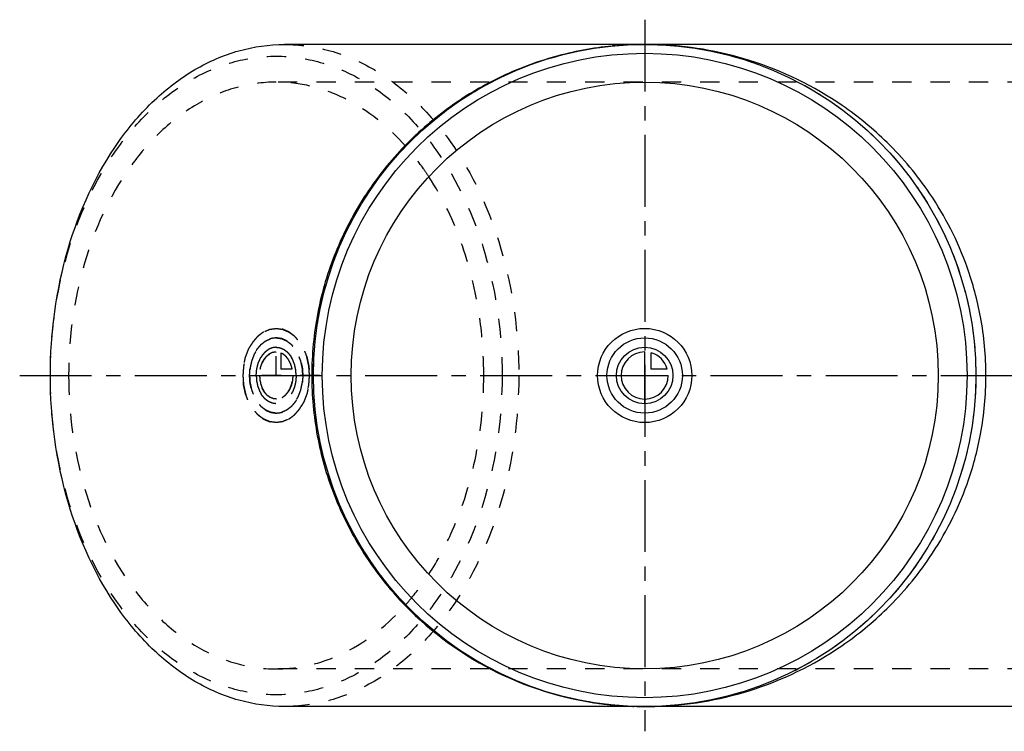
# Model space of a CAD drawing. Header units: millimetres. Extents: x 189 to 813, y 379 to 621.
# Tile 1 of 2: x 189 to 523, y 379 to 621. Entities that reach past the tile are written whole.
import ezdxf

# ---------------------------------------------------------------- set-up
doc = ezdxf.new("R2010")
doc.units = ezdxf.units.MM
doc.header["$LTSCALE"] = 65.185185
doc.linetypes.add('CENTER', pattern=[0.6, 0.375, -0.075, 0.075, -0.075])
doc.linetypes.add('HIDDEN', pattern=[0.2, 0.1, -0.1])
for name, color, linetype in [('ACHSEN_S', 7, 'CONTINUOUS'), ('FASEN', 7, 'CONTINUOUS'), ('KOERPER', 7, 'CONTINUOUS'), ('KONST.EL_MIT_GEO', 7, 'CONTINUOUS'), ('KURVEN', 7, 'CONTINUOUS')]:
    doc.layers.add(name, color=color, linetype=linetype)

msp = doc.modelspace()

# ---------------------------------------------------------------- linework, layer by layer
at = {"layer": 'ACHSEN_S', "color": 2, "linetype": 'CENTER'}
for p, q in [((401.01, 620.91), (401.01, 379.09)), ((188.72, 500), (813.33, 500))]:
    msp.add_line(p, q, dxfattribs=at)
at = {"layer": 'FASEN', "color": 7, "linetype": 'Continuous'}
for radius in [112.5, 109.5]:
    msp.add_circle((401.01, 500), radius, dxfattribs=at)
for points, knots in [([(199.13, 500), (199.13, 514.49), (202.9, 542.58), (217.22, 574.26), (233.74, 593.71), (247.59, 604.35), (262.76, 610.98), (273.45, 612.5), (278.68, 612.5)], [0, 0, 0, 0, 0.287048, 0.553568, 0.675502, 0.789331, 0.896544, 1, 1, 1, 1]), ([(278.68, 387.5), (273.45, 387.5), (262.76, 389.02), (247.59, 395.65), (233.74, 406.29), (217.22, 425.74), (202.9, 457.42), (199.13, 485.51), (199.13, 500)], [0, 0, 0, 0, 0.103456, 0.210669, 0.324498, 0.446432, 0.712952, 1, 1, 1, 1])]:
    msp.add_open_spline(points, degree=3, knots=knots, dxfattribs=at)
at = {"layer": 'FASEN', "color": 8, "linetype": 'HIDDEN'}
for points, knots in [([(278.68, 612.5), (283.9, 612.5), (294.59, 610.98), (309.76, 604.35), (323.61, 593.71), (340.13, 574.26), (354.45, 542.58), (358.23, 514.49), (358.23, 500)], [0, 0, 0, 0, 0.103456, 0.210669, 0.324498, 0.446432, 0.712952, 1, 1, 1, 1]), ([(199.13, 500), (199.13, 513.98), (202.77, 541.07), (216.58, 571.62), (232.51, 590.38), (245.87, 600.64), (260.51, 607.04), (275.85, 609.22), (291.19, 607.04), (305.83, 600.64), (319.18, 590.38), (335.11, 571.62), (348.93, 541.07), (352.57, 513.98), (352.57, 500)], [0, 0, 0, 0, 0.143524, 0.276784, 0.337751, 0.394666, 0.448272, 0.5, 0.551728, 0.605334, 0.662249, 0.723216, 0.856476, 1, 1, 1, 1]), ([(352.57, 500), (352.57, 486.02), (348.93, 458.93), (335.11, 428.38), (319.18, 409.62), (305.83, 399.36), (291.19, 392.96), (275.85, 390.78), (260.51, 392.96), (245.87, 399.36), (232.51, 409.62), (216.58, 428.38), (202.77, 458.93), (199.13, 486.02), (199.13, 500)], [0, 0, 0, 0, 0.143524, 0.276784, 0.337751, 0.394666, 0.448272, 0.5, 0.551728, 0.605334, 0.662249, 0.723216, 0.856476, 1, 1, 1, 1]), ([(358.23, 500), (358.23, 485.51), (354.45, 457.42), (340.13, 425.74), (323.61, 406.29), (309.76, 395.65), (294.59, 389.02), (283.9, 387.5), (278.68, 387.5)], [0, 0, 0, 0, 0.287048, 0.553568, 0.675502, 0.789331, 0.896544, 1, 1, 1, 1])]:
    msp.add_open_spline(points, degree=3, knots=knots, dxfattribs=at)
at = {"layer": 'KOERPER', "color": 7, "linetype": 'Continuous'}
for p, q in [((724.15, 612.5), (278.68, 612.5)), ((724.15, 387.5), (278.68, 387.5))]:
    msp.add_line(p, q, dxfattribs=at)
at = {"layer": 'KOERPER', "color": 8, "linetype": 'HIDDEN'}
for p, q in [((726.27, 599.7), (275.85, 599.7)), ((726.27, 400.3), (275.85, 400.3))]:
    msp.add_line(p, q, dxfattribs=at)
at = {"layer": 'KOERPER', "color": 7, "linetype": 'Continuous'}
msp.add_circle((401.01, 500), 99.7, dxfattribs=at)
at = {"layer": 'KOERPER', "color": 8, "linetype": 'HIDDEN'}
for points, knots in [([(275.85, 599.7), (271.22, 599.7), (261.74, 598.36), (248.3, 592.48), (236.02, 583.05), (221.39, 565.82), (208.69, 537.74), (205.35, 512.84), (205.35, 500)], [0, 0, 0, 0, 0.103456, 0.210669, 0.324498, 0.446432, 0.712951, 1, 1, 1, 1]), ([(319.87, 577.87), (314.06, 584.44), (303.78, 592.84), (287.9, 598.72), (279.82, 599.7), (275.85, 599.7)], [0, 0, 0, 0, 0.521197, 0.76381, 1, 1, 1, 1]), ([(327.7, 567.54), (327.1, 568.47), (324.68, 572.05), (322, 575.46), (319.87, 577.87)], [0, 0, 0, 0, 0.254922, 1, 1, 1, 1]), ([(346.35, 500), (346.35, 506.16), (344.82, 529.63), (337.18, 552.99), (327.7, 567.54)], [0, 0, 0, 0, 0.261882, 1, 1, 1, 1]), ([(205.35, 500), (205.35, 487.16), (208.69, 462.26), (221.39, 434.18), (236.02, 416.95), (248.3, 407.52), (261.74, 401.64), (271.22, 400.3), (275.85, 400.3)], [0, 0, 0, 0, 0.287049, 0.553568, 0.675502, 0.789331, 0.896544, 1, 1, 1, 1]), ([(327.7, 432.46), (330.75, 437.13), (341.86, 457.97), (346.35, 482.04), (346.35, 500)], [0, 0, 0, 0, 0.237001, 1, 1, 1, 1]), ([(319.87, 422.13), (320.57, 422.92), (323.37, 426.22), (325.92, 429.72), (327.7, 432.46)], [0, 0, 0, 0, 0.245228, 1, 1, 1, 1]), ([(275.85, 400.3), (279.82, 400.3), (287.9, 401.28), (303.78, 407.16), (314.06, 415.56), (319.87, 422.13)], [0, 0, 0, 0, 0.23619, 0.478803, 1, 1, 1, 1])]:
    msp.add_open_spline(points, degree=3, knots=knots, dxfattribs=at)
at = {"layer": 'KONST.EL_MIT_GEO', "color": 8, "linetype": 'HIDDEN'}
for p, q in [((404.71, 612.44), (403.9, 612.47)), ((404.41, 387.55), (404.48, 387.55))]:
    msp.add_line(p, q, dxfattribs=at)
msp.add_circle((401.01, 500), 112.5, dxfattribs=at)
for centre, radius, start, end in [((401, 498.81), 113.69, 94.9872, 95.5487), ((401.01, 498.68), 113.82, 91.461, 94.9866), ((401.01, 498.71), 113.79, 90.0035, 91.4611), ((401, 492.89), 119.61, 88.6139, 89.9994), ((400.99, 501.05), 113.55, 260.9838, 261.5818), ((400.99, 501.1), 113.59, 261.5825, 264.4387), ((401.01, 501.24), 113.74, 264.4385, 264.8869), ((401.02, 501.35), 113.85, 264.8874, 268.6779), ((401.01, 501.31), 113.81, 268.6779, 269.9951), ((401.01, 506.96), 119.46, 269.9993, 271.6349)]:
    msp.add_arc(centre, radius, start, end, dxfattribs=at)
at = {"layer": 'KONST.EL_MIT_GEO', "color": 7, "linetype": 'Continuous'}
for points, knots in [([(516.92, 500), (516.92, 506.66), (515.77, 519.19), (510.07, 540.35), (499.66, 560.84), (484.51, 578.96), (464.51, 595.43), (437.97, 608.34), (415.5, 612.11), (404.71, 612.44)], [0, 0, 0, 0, 0.11404, 0.213833, 0.373656, 0.502816, 0.615541, 0.815128, 1, 1, 1, 1]), ([(390.01, 611.97), (383.38, 611.32), (370.16, 608.85), (351.22, 601.68), (333.68, 591.16), (318.13, 577.47), (305.17, 560.95), (295.4, 542.07), (289.3, 521.49), (287.92, 507.16), (287.92, 500)], [0, 0, 0, 0, 0.120443, 0.241704, 0.36423, 0.488335, 0.614174, 0.741667, 0.870474, 1, 1, 1, 1]), ([(287.92, 500), (287.92, 493.14), (289.18, 479.42), (294.78, 459.65), (303.78, 441.37), (319.59, 419.99), (345.57, 399.35), (370.57, 390.91), (383.19, 388.9)], [0, 0, 0, 0, 0.129618, 0.258534, 0.386211, 0.512301, 0.758641, 1, 1, 1, 1]), ([(404.48, 387.55), (415.29, 387.86), (437.79, 391.6), (464.38, 404.48), (484.41, 420.94), (499.6, 439.06), (510.04, 459.57), (515.76, 480.76), (516.92, 493.32), (516.92, 500)], [0, 0, 0, 0, 0.184876, 0.38441, 0.497085, 0.626179, 0.78595, 0.885793, 1, 1, 1, 1])]:
    msp.add_open_spline(points, degree=3, knots=knots, dxfattribs=at)
at = {"layer": 'KURVEN', "color": 8, "linetype": 'HIDDEN'}
for p, q in [((275.85, 500), (275.85, 508)), ((277.4, 507.69), (277.4, 502.2)), ((281.29, 502.2), (277.4, 502.2)), ((290.53, 500), (264.53, 500))]:
    msp.add_line(p, q, dxfattribs=at)
at = {"layer": 'KURVEN', "color": 40, "linetype": 'Continuous'}
for p, q in [((401.01, 490.4), (401.01, 508)), ((403.21, 502.2), (403.21, 507.69)), ((408.7, 502.2), (403.21, 502.2)), ((391.41, 500), (409.01, 500))]:
    msp.add_line(p, q, dxfattribs=at)
for radius in [16, 12.8, 9.6]:
    msp.add_circle((401.01, 500), radius, dxfattribs=at)
for start, end in [(90, 360), (15.962, 74.038)]:
    msp.add_arc((401.01, 500), 8, start, end, dxfattribs=at)
at = {"layer": 'KURVEN', "color": 8, "linetype": 'HIDDEN'}
for points, knots in [([(287.16, 500), (287.12, 500.52), (287.07, 501.29), (287.01, 502.2), (286.97, 502.72), (286.96, 503.11), (286.86, 503.48), (286.76, 503.98), (286.62, 504.6), (286.5, 505.23), (286.38, 505.72), (286.32, 506.11), (286.17, 506.44), (286.01, 506.9), (285.79, 507.47), (285.58, 508.05), (285.4, 508.51), (285.28, 508.86), (285.09, 509.16), (284.86, 509.57), (284.56, 510.08), (284.26, 510.6), (284.02, 511), (283.86, 511.33), (283.63, 511.56), (283.35, 511.89), (282.99, 512.3), (282.64, 512.72), (282.35, 513.04), (282.15, 513.31), (281.9, 513.48), (281.57, 513.73), (281.17, 514.03), (280.76, 514.34), (280.44, 514.58), (280.2, 514.79), (279.93, 514.88), (279.58, 515.04), (279.14, 515.23), (278.7, 515.42), (278.35, 515.56), (278.09, 515.71), (277.8, 515.72), (277.43, 515.78), (276.97, 515.84), (276.5, 515.91), (276.13, 515.95), (275.85, 516.02), (275.57, 515.96), (275.21, 515.91), (274.75, 515.85), (274.29, 515.79), (273.93, 515.73), (273.65, 515.72), (273.39, 515.58), (273.03, 515.44), (272.59, 515.24), (272.15, 515.06), (271.8, 514.9), (271.53, 514.81), (271.29, 514.6), (270.97, 514.37), (270.56, 514.06), (270.15, 513.76), (269.83, 513.5), (269.58, 513.35), (269.37, 513.07), (269.08, 512.74), (268.72, 512.32), (268.35, 511.9), (268.07, 511.56), (267.84, 511.33), (267.68, 511.01), (267.44, 510.61), (267.15, 510.11), (266.85, 509.61), (266.62, 509.2), (266.43, 508.91), (266.32, 508.55), (266.14, 508.1), (265.93, 507.52), (265.7, 506.95), (265.54, 506.49), (265.39, 506.16), (265.33, 505.77), (265.21, 505.28), (265.08, 504.65), (264.94, 504.03), (264.84, 503.53), (264.74, 503.17), (264.73, 502.77), (264.69, 502.24), (264.63, 501.32), (264.57, 500.53), (264.53, 500)], [0, 0, 0, 0, 0.03125, 0.046875, 0.054688, 0.0625, 0.070312, 0.078125, 0.09375, 0.109375, 0.117188, 0.125, 0.132812, 0.140625, 0.15625, 0.171875, 0.179688, 0.1875, 0.195312, 0.203125, 0.21875, 0.234375, 0.242188, 0.25, 0.257812, 0.265625, 0.28125, 0.296875, 0.304688, 0.3125, 0.320312, 0.328125, 0.34375, 0.359375, 0.367188, 0.375, 0.382812, 0.390625, 0.40625, 0.421875, 0.429688, 0.4375, 0.445312, 0.453125, 0.46875, 0.484375, 0.492188, 0.5, 0.507812, 0.515625, 0.53125, 0.546875, 0.554688, 0.5625, 0.570312, 0.578125, 0.59375, 0.609375, 0.617188, 0.625, 0.632812, 0.640625, 0.65625, 0.671875, 0.679688, 0.6875, 0.695312, 0.703125, 0.71875, 0.734375, 0.742188, 0.75, 0.757812, 0.765625, 0.78125, 0.796875, 0.804688, 0.8125, 0.820312, 0.828125, 0.84375, 0.859375, 0.867188, 0.875, 0.882812, 0.890625, 0.90625, 0.921875, 0.929688, 0.9375, 0.945312, 0.953125, 0.96875, 1, 1, 1, 1]), ([(275.85, 484), (275.48, 484.05), (274.93, 484.13), (274.29, 484.21), (273.93, 484.27), (273.65, 484.28), (273.39, 484.42), (273.03, 484.56), (272.59, 484.76), (272.15, 484.94), (271.8, 485.1), (271.53, 485.19), (271.29, 485.4), (270.97, 485.63), (270.56, 485.94), (270.15, 486.24), (269.83, 486.5), (269.58, 486.65), (269.37, 486.93), (269.08, 487.26), (268.72, 487.68), (268.35, 488.1), (268.07, 488.44), (267.84, 488.67), (267.68, 488.99), (267.44, 489.39), (267.15, 489.89), (266.85, 490.39), (266.62, 490.8), (266.43, 491.09), (266.32, 491.45), (266.14, 491.9), (265.93, 492.48), (265.7, 493.05), (265.54, 493.51), (265.39, 493.84), (265.33, 494.23), (265.21, 494.72), (265.08, 495.35), (264.94, 495.97), (264.84, 496.47), (264.74, 496.83), (264.73, 497.23), (264.69, 497.76), (264.65, 498.42), (264.6, 499.08), (264.57, 499.6), (264.52, 500), (264.56, 500.39), (264.59, 500.91), (264.64, 501.55), (264.68, 502.2), (264.73, 502.72), (264.73, 503.11), (264.83, 503.48), (264.93, 503.98), (265.07, 504.6), (265.2, 505.23), (265.31, 505.72), (265.37, 506.11), (265.52, 506.44), (265.69, 506.9), (265.91, 507.47), (266.12, 508.05), (266.3, 508.51), (266.41, 508.86), (266.61, 509.16), (266.84, 509.57), (267.14, 510.08), (267.43, 510.6), (267.67, 511), (267.84, 511.33), (268.06, 511.56), (268.34, 511.89), (268.7, 512.3), (269.05, 512.72), (269.34, 513.04), (269.54, 513.31), (269.8, 513.48), (270.12, 513.73), (270.53, 514.03), (270.93, 514.34), (271.26, 514.58), (271.49, 514.79), (271.76, 514.88), (272.11, 515.04), (272.56, 515.23), (272.99, 515.42), (273.35, 515.56), (273.61, 515.71), (273.89, 515.72), (274.26, 515.78), (274.92, 515.87), (275.47, 515.95), (275.85, 516)], [0, 0, 0, 0, 0.03125, 0.046875, 0.054688, 0.0625, 0.070312, 0.078125, 0.09375, 0.109375, 0.117188, 0.125, 0.132812, 0.140625, 0.15625, 0.171875, 0.179688, 0.1875, 0.195312, 0.203125, 0.21875, 0.234375, 0.242188, 0.25, 0.257812, 0.265625, 0.28125, 0.296875, 0.304688, 0.3125, 0.320312, 0.328125, 0.34375, 0.359375, 0.367188, 0.375, 0.382812, 0.390625, 0.40625, 0.421875, 0.429688, 0.4375, 0.445312, 0.453125, 0.46875, 0.484375, 0.492188, 0.5, 0.507812, 0.515625, 0.53125, 0.546875, 0.554688, 0.5625, 0.570312, 0.578125, 0.59375, 0.609375, 0.617188, 0.625, 0.632812, 0.640625, 0.65625, 0.671875, 0.679688, 0.6875, 0.695312, 0.703125, 0.71875, 0.734375, 0.742188, 0.75, 0.757812, 0.765625, 0.78125, 0.796875, 0.804688, 0.8125, 0.820312, 0.828125, 0.84375, 0.859375, 0.867188, 0.875, 0.882812, 0.890625, 0.90625, 0.921875, 0.929688, 0.9375, 0.945312, 0.953125, 0.96875, 1, 1, 1, 1]), ([(275.85, 516), (276.21, 515.95), (276.76, 515.87), (277.4, 515.79), (277.77, 515.73), (278.05, 515.72), (278.31, 515.58), (278.66, 515.44), (279.1, 515.24), (279.54, 515.06), (279.89, 514.9), (280.16, 514.81), (280.4, 514.6), (280.73, 514.37), (281.13, 514.06), (281.54, 513.76), (281.86, 513.5), (282.12, 513.35), (282.32, 513.07), (282.62, 512.74), (282.98, 512.32), (283.34, 511.9), (283.63, 511.56), (283.86, 511.33), (284.02, 511.01), (284.26, 510.61), (284.55, 510.11), (284.84, 509.61), (285.07, 509.2), (285.26, 508.91), (285.38, 508.55), (285.56, 508.1), (285.77, 507.52), (285.99, 506.95), (286.16, 506.49), (286.31, 506.16), (286.37, 505.77), (286.48, 505.28), (286.61, 504.65), (286.75, 504.03), (286.85, 503.53), (286.95, 503.17), (286.96, 502.77), (287.01, 502.24), (287.05, 501.58), (287.1, 500.92), (287.13, 500.4), (287.18, 500), (287.13, 499.61), (287.1, 499.09), (287.05, 498.45), (287.01, 497.8), (286.97, 497.28), (286.96, 496.89), (286.86, 496.52), (286.76, 496.02), (286.62, 495.4), (286.5, 494.77), (286.38, 494.28), (286.32, 493.89), (286.17, 493.56), (286.01, 493.1), (285.79, 492.53), (285.58, 491.95), (285.4, 491.49), (285.28, 491.14), (285.09, 490.84), (284.86, 490.43), (284.56, 489.92), (284.26, 489.4), (284.02, 489), (283.86, 488.67), (283.63, 488.44), (283.35, 488.11), (282.99, 487.7), (282.64, 487.28), (282.35, 486.96), (282.15, 486.69), (281.9, 486.52), (281.57, 486.27), (281.17, 485.97), (280.76, 485.66), (280.44, 485.42), (280.2, 485.21), (279.93, 485.12), (279.58, 484.96), (279.14, 484.77), (278.7, 484.58), (278.35, 484.44), (278.09, 484.29), (277.8, 484.28), (277.43, 484.22), (276.78, 484.13), (276.22, 484.05), (275.85, 484)], [0, 0, 0, 0, 0.03125, 0.046875, 0.054688, 0.0625, 0.070312, 0.078125, 0.09375, 0.109375, 0.117188, 0.125, 0.132812, 0.140625, 0.15625, 0.171875, 0.179688, 0.1875, 0.195312, 0.203125, 0.21875, 0.234375, 0.242188, 0.25, 0.257812, 0.265625, 0.28125, 0.296875, 0.304688, 0.3125, 0.320312, 0.328125, 0.34375, 0.359375, 0.367188, 0.375, 0.382812, 0.390625, 0.40625, 0.421875, 0.429688, 0.4375, 0.445312, 0.453125, 0.46875, 0.484375, 0.492188, 0.5, 0.507812, 0.515625, 0.53125, 0.546875, 0.554688, 0.5625, 0.570312, 0.578125, 0.59375, 0.609375, 0.617188, 0.625, 0.632812, 0.640625, 0.65625, 0.671875, 0.679688, 0.6875, 0.695312, 0.703125, 0.71875, 0.734375, 0.742188, 0.75, 0.757812, 0.765625, 0.78125, 0.796875, 0.804688, 0.8125, 0.820312, 0.828125, 0.84375, 0.859375, 0.867188, 0.875, 0.882812, 0.890625, 0.90625, 0.921875, 0.929688, 0.9375, 0.945312, 0.953125, 0.96875, 1, 1, 1, 1]), ([(284.9, 500), (284.87, 500.41), (284.83, 501.04), (284.76, 501.86), (284.75, 502.49), (284.59, 503.08), (284.47, 503.68), (284.34, 504.28), (284.24, 504.89), (284, 505.43), (283.8, 505.98), (283.59, 506.53), (283.41, 507.1), (283.1, 507.57), (282.82, 508.07), (282.58, 508.48), (282.39, 508.8), (282.26, 509.06), (282.07, 509.25), (281.85, 509.52), (281.56, 509.84), (281.28, 510.18), (281.05, 510.43), (280.89, 510.65), (280.69, 510.78), (280.43, 510.98), (280.1, 511.23), (279.78, 511.48), (279.52, 511.67), (279.33, 511.83), (279.11, 511.9), (278.83, 512.03), (278.48, 512.18), (278.13, 512.34), (277.85, 512.45), (277.64, 512.56), (277.41, 512.57), (277.11, 512.62), (276.74, 512.67), (276.37, 512.73), (276.07, 512.76), (275.85, 512.82), (275.63, 512.76), (275.33, 512.73), (274.97, 512.68), (274.6, 512.63), (274.31, 512.58), (274.09, 512.57), (273.88, 512.46), (273.6, 512.35), (273.24, 512.19), (272.89, 512.05), (272.61, 511.92), (272.39, 511.85), (272.2, 511.68), (271.94, 511.49), (271.62, 511.25), (271.29, 511.01), (271.03, 510.8), (270.83, 510.68), (270.67, 510.46), (270.43, 510.19), (270.14, 509.86), (269.8, 509.45), (269.43, 509.07), (269.17, 508.56), (268.88, 508.09), (268.61, 507.6), (268.31, 507.14), (268.12, 506.56), (267.91, 506.02), (267.71, 505.47), (267.47, 504.93), (267.37, 504.32), (267.23, 503.73), (267.11, 503.12), (266.95, 502.54), (266.94, 501.89), (266.87, 501.06), (266.83, 500.42), (266.8, 500)], [0, 0, 0, 0, 0.03125, 0.046875, 0.0625, 0.078125, 0.09375, 0.109375, 0.125, 0.140625, 0.15625, 0.171875, 0.1875, 0.203125, 0.21875, 0.234375, 0.242188, 0.25, 0.257812, 0.265625, 0.28125, 0.296875, 0.304688, 0.3125, 0.320312, 0.328125, 0.34375, 0.359375, 0.367188, 0.375, 0.382812, 0.390625, 0.40625, 0.421875, 0.429688, 0.4375, 0.445312, 0.453125, 0.46875, 0.484375, 0.492188, 0.5, 0.507812, 0.515625, 0.53125, 0.546875, 0.554688, 0.5625, 0.570312, 0.578125, 0.59375, 0.609375, 0.617188, 0.625, 0.632812, 0.640625, 0.65625, 0.671875, 0.679688, 0.6875, 0.695312, 0.703125, 0.71875, 0.734375, 0.75, 0.765625, 0.78125, 0.796875, 0.8125, 0.828125, 0.84375, 0.859375, 0.875, 0.890625, 0.90625, 0.921875, 0.9375, 0.953125, 0.96875, 1, 1, 1, 1]), ([(275.85, 487.2), (275.55, 487.24), (275.11, 487.3), (274.6, 487.37), (274.31, 487.42), (274.09, 487.43), (273.88, 487.54), (273.6, 487.65), (273.24, 487.81), (272.89, 487.95), (272.61, 488.08), (272.39, 488.15), (272.2, 488.32), (271.94, 488.51), (271.62, 488.75), (271.29, 488.99), (271.03, 489.2), (270.83, 489.32), (270.67, 489.54), (270.43, 489.81), (270.14, 490.14), (269.8, 490.55), (269.43, 490.93), (269.17, 491.44), (268.88, 491.91), (268.61, 492.4), (268.31, 492.86), (268.12, 493.44), (267.91, 493.98), (267.71, 494.53), (267.47, 495.07), (267.37, 495.68), (267.23, 496.27), (267.11, 496.88), (266.95, 497.46), (266.94, 498.11), (266.88, 498.73), (266.85, 499.37), (266.77, 500), (266.85, 500.62), (266.88, 501.24), (266.93, 501.86), (266.94, 502.49), (267.1, 503.08), (267.22, 503.68), (267.36, 504.28), (267.46, 504.89), (267.69, 505.43), (267.89, 505.98), (268.11, 506.53), (268.29, 507.1), (268.6, 507.57), (268.88, 508.07), (269.11, 508.48), (269.31, 508.8), (269.44, 509.06), (269.62, 509.25), (269.84, 509.52), (270.13, 509.84), (270.41, 510.18), (270.64, 510.43), (270.81, 510.65), (271.01, 510.78), (271.27, 510.98), (271.59, 511.23), (271.91, 511.48), (272.18, 511.67), (272.36, 511.83), (272.58, 511.9), (272.86, 512.03), (273.21, 512.18), (273.56, 512.34), (273.85, 512.45), (274.05, 512.56), (274.28, 512.57), (274.58, 512.62), (275.1, 512.69), (275.55, 512.76), (275.85, 512.8)], [0, 0, 0, 0, 0.03125, 0.046875, 0.054688, 0.0625, 0.070312, 0.078125, 0.09375, 0.109375, 0.117188, 0.125, 0.132812, 0.140625, 0.15625, 0.171875, 0.179688, 0.1875, 0.195312, 0.203125, 0.21875, 0.234375, 0.25, 0.265625, 0.28125, 0.296875, 0.3125, 0.328125, 0.34375, 0.359375, 0.375, 0.390625, 0.40625, 0.421875, 0.4375, 0.453125, 0.46875, 0.484375, 0.5, 0.515625, 0.53125, 0.546875, 0.5625, 0.578125, 0.59375, 0.609375, 0.625, 0.640625, 0.65625, 0.671875, 0.6875, 0.703125, 0.71875, 0.734375, 0.742188, 0.75, 0.757812, 0.765625, 0.78125, 0.796875, 0.804688, 0.8125, 0.820312, 0.828125, 0.84375, 0.859375, 0.867188, 0.875, 0.882812, 0.890625, 0.90625, 0.921875, 0.929688, 0.9375, 0.945312, 0.953125, 0.96875, 1, 1, 1, 1]), ([(275.85, 512.8), (276.14, 512.76), (276.58, 512.7), (277.09, 512.63), (277.38, 512.58), (277.61, 512.57), (277.82, 512.46), (278.1, 512.35), (278.45, 512.19), (278.8, 512.05), (279.08, 511.92), (279.3, 511.85), (279.49, 511.68), (279.75, 511.49), (280.08, 511.25), (280.4, 511.01), (280.66, 510.8), (280.86, 510.68), (281.03, 510.46), (281.26, 510.19), (281.55, 509.86), (281.89, 509.45), (282.27, 509.07), (282.52, 508.56), (282.81, 508.09), (283.08, 507.6), (283.39, 507.14), (283.57, 506.56), (283.79, 506.02), (283.99, 505.47), (284.23, 504.93), (284.33, 504.32), (284.46, 503.73), (284.58, 503.12), (284.74, 502.54), (284.76, 501.89), (284.81, 501.27), (284.85, 500.63), (284.92, 500), (284.85, 499.38), (284.82, 498.76), (284.76, 498.14), (284.75, 497.51), (284.59, 496.92), (284.47, 496.32), (284.34, 495.72), (284.24, 495.11), (284, 494.57), (283.8, 494.02), (283.59, 493.47), (283.41, 492.9), (283.1, 492.43), (282.82, 491.93), (282.58, 491.52), (282.39, 491.2), (282.26, 490.94), (282.07, 490.75), (281.85, 490.48), (281.56, 490.16), (281.28, 489.82), (281.05, 489.57), (280.89, 489.35), (280.69, 489.22), (280.43, 489.02), (280.1, 488.77), (279.78, 488.52), (279.52, 488.33), (279.33, 488.17), (279.11, 488.1), (278.83, 487.97), (278.48, 487.82), (278.13, 487.66), (277.85, 487.55), (277.64, 487.44), (277.41, 487.43), (277.11, 487.38), (276.59, 487.31), (276.15, 487.24), (275.85, 487.2)], [0, 0, 0, 0, 0.03125, 0.046875, 0.054688, 0.0625, 0.070312, 0.078125, 0.09375, 0.109375, 0.117188, 0.125, 0.132812, 0.140625, 0.15625, 0.171875, 0.179688, 0.1875, 0.195312, 0.203125, 0.21875, 0.234375, 0.25, 0.265625, 0.28125, 0.296875, 0.3125, 0.328125, 0.34375, 0.359375, 0.375, 0.390625, 0.40625, 0.421875, 0.4375, 0.453125, 0.46875, 0.484375, 0.5, 0.515625, 0.53125, 0.546875, 0.5625, 0.578125, 0.59375, 0.609375, 0.625, 0.640625, 0.65625, 0.671875, 0.6875, 0.703125, 0.71875, 0.734375, 0.742188, 0.75, 0.757812, 0.765625, 0.78125, 0.796875, 0.804688, 0.8125, 0.820312, 0.828125, 0.84375, 0.859375, 0.867188, 0.875, 0.882812, 0.890625, 0.90625, 0.921875, 0.929688, 0.9375, 0.945312, 0.953125, 0.96875, 1, 1, 1, 1]), ([(275.85, 509.6), (275.63, 509.57), (275.3, 509.53), (274.86, 509.46), (274.53, 509.44), (274.21, 509.27), (273.88, 509.14), (273.56, 508.99), (273.23, 508.89), (272.95, 508.63), (272.65, 508.42), (272.37, 508.19), (272.06, 508), (271.81, 507.67), (271.55, 507.37), (271.29, 507.06), (271.02, 506.78), (270.83, 506.4), (270.61, 506.04), (270.41, 505.67), (270.18, 505.33), (270.04, 504.89), (269.88, 504.47), (269.73, 504.05), (269.54, 503.64), (269.47, 503.18), (269.37, 502.73), (269.28, 502.28), (269.17, 501.84), (269.16, 501.36), (269.12, 500.88), (269.1, 500.41), (269.04, 499.93), (269.1, 499.47), (269.13, 499), (269.17, 498.54), (269.18, 498.07), (269.3, 497.62), (269.4, 497.16), (269.5, 496.71), (269.58, 496.24), (269.76, 495.84), (269.91, 495.42), (270.08, 495.02), (270.22, 494.59), (270.45, 494.24), (270.66, 493.87), (270.89, 493.51), (271.09, 493.12), (271.36, 492.85), (271.61, 492.55), (271.88, 492.27), (272.12, 491.95), (272.43, 491.75), (272.73, 491.52), (273.03, 491.31), (273.32, 491.06), (273.65, 490.96), (273.96, 490.82), (274.28, 490.7), (274.59, 490.54), (274.94, 490.53), (275.39, 490.46), (275.73, 490.43), (275.95, 490.4)], [0, 0, 0, 0, 0.03125, 0.046875, 0.0625, 0.078125, 0.09375, 0.109375, 0.125, 0.140625, 0.15625, 0.171875, 0.1875, 0.203125, 0.21875, 0.234375, 0.25, 0.265625, 0.28125, 0.296875, 0.3125, 0.328125, 0.34375, 0.359375, 0.375, 0.390625, 0.40625, 0.421875, 0.4375, 0.453125, 0.46875, 0.484375, 0.5, 0.515625, 0.53125, 0.546875, 0.5625, 0.578125, 0.59375, 0.609375, 0.625, 0.640625, 0.65625, 0.671875, 0.6875, 0.703125, 0.71875, 0.734375, 0.75, 0.765625, 0.78125, 0.796875, 0.8125, 0.828125, 0.84375, 0.859375, 0.875, 0.890625, 0.90625, 0.921875, 0.9375, 0.953125, 0.96875, 1, 1, 1, 1]), ([(269.06, 500.15), (269.09, 500.46), (269.14, 501.07), (269.21, 501.75), (269.24, 502.21), (269.32, 502.5), (269.44, 503.02), (269.6, 503.6), (269.73, 504.2), (269.97, 504.71), (270.27, 505.36), (270.54, 506.03), (270.87, 506.45), (271.1, 506.78), (271.34, 507.11), (271.64, 507.57), (272.13, 507.95), (272.59, 508.37), (272.96, 508.71), (273.38, 508.88), (273.79, 509.09), (274.15, 509.26), (274.35, 509.37), (274.58, 509.39), (274.85, 509.44), (275.29, 509.51), (275.63, 509.56), (275.85, 509.6)], [0, 0, 0, 0, 0.0625, 0.125, 0.140625, 0.15625, 0.1875, 0.25, 0.28125, 0.3125, 0.375, 0.4375, 0.46875, 0.5, 0.53125, 0.5625, 0.625, 0.6875, 0.71875, 0.75, 0.8125, 0.84375, 0.859375, 0.875, 0.90625, 0.9375, 1, 1, 1, 1]), ([(282.64, 500), (282.61, 500.31), (282.58, 500.78), (282.53, 501.4), (282.52, 501.87), (282.41, 502.31), (282.32, 502.76), (282.21, 503.21), (282.14, 503.67), (281.96, 504.07), (281.81, 504.49), (281.65, 504.9), (281.52, 505.33), (281.28, 505.68), (281.08, 506.05), (280.86, 506.41), (280.66, 506.81), (280.39, 507.08), (280.14, 507.39), (279.88, 507.67), (279.63, 508), (279.33, 508.19), (279.04, 508.42), (278.75, 508.63), (278.46, 508.89), (278.14, 508.99), (277.82, 509.14), (277.5, 509.27), (277.19, 509.44), (276.85, 509.45), (276.41, 509.53), (276.07, 509.57), (275.85, 509.6)], [0, 0, 0, 0, 0.0625, 0.09375, 0.125, 0.15625, 0.1875, 0.21875, 0.25, 0.28125, 0.3125, 0.34375, 0.375, 0.40625, 0.4375, 0.46875, 0.5, 0.53125, 0.5625, 0.59375, 0.625, 0.65625, 0.6875, 0.71875, 0.75, 0.78125, 0.8125, 0.84375, 0.875, 0.90625, 0.9375, 1, 1, 1, 1]), ([(275.85, 509.6), (276.07, 509.57), (276.4, 509.53), (276.84, 509.46), (277.17, 509.44), (277.48, 509.27), (277.8, 509.15), (278.11, 509), (278.44, 508.9), (278.72, 508.65), (279.02, 508.44), (279.31, 508.21), (279.61, 508.02), (279.86, 507.69), (280.13, 507.4), (280.38, 507.09), (280.66, 506.81), (280.85, 506.42), (281.07, 506.07), (281.27, 505.7), (281.5, 505.36), (281.64, 504.92), (281.8, 504.52), (281.95, 504.1), (282.13, 503.7), (282.21, 503.24), (282.31, 502.79), (282.4, 502.34), (282.52, 501.91), (282.53, 501.42), (282.58, 500.79), (282.61, 500.32), (282.64, 500)], [0, 0, 0, 0, 0.0625, 0.09375, 0.125, 0.15625, 0.1875, 0.21875, 0.25, 0.28125, 0.3125, 0.34375, 0.375, 0.40625, 0.4375, 0.46875, 0.5, 0.53125, 0.5625, 0.59375, 0.625, 0.65625, 0.6875, 0.71875, 0.75, 0.78125, 0.8125, 0.84375, 0.875, 0.90625, 0.9375, 1, 1, 1, 1]), ([(275.94, 492), (275.75, 492.02), (275.48, 492.05), (275.11, 492.1), (274.83, 492.11), (274.57, 492.24), (274.29, 492.34), (274.03, 492.46), (273.75, 492.55), (273.51, 492.75), (273.26, 492.92), (273.02, 493.11), (272.77, 493.26), (272.56, 493.54), (272.33, 493.78), (272.12, 494.03), (271.88, 494.26), (271.72, 494.58), (271.54, 494.87), (271.37, 495.17), (271.17, 495.45), (271.05, 495.82), (270.91, 496.16), (270.78, 496.52), (270.63, 496.85), (270.57, 497.24), (270.48, 497.6), (270.4, 497.98), (270.3, 498.34), (270.29, 498.75), (270.25, 499.14), (270.23, 499.53), (270.17, 499.93), (270.22, 500.32), (270.24, 500.71), (270.27, 501.1), (270.27, 501.49), (270.37, 501.87), (270.45, 502.25), (270.53, 502.63), (270.59, 503.02), (270.74, 503.35), (270.86, 503.7), (270.99, 504.04), (271.1, 504.4), (271.3, 504.7), (271.47, 505.01), (271.65, 505.31), (271.82, 505.64), (272.04, 505.87), (272.25, 506.13), (272.47, 506.37), (272.67, 506.64), (272.93, 506.81), (273.17, 507.01), (273.42, 507.19), (273.66, 507.4), (273.93, 507.49), (274.19, 507.61), (274.46, 507.72), (274.71, 507.86), (275, 507.87), (275.38, 507.94), (275.66, 507.97), (275.85, 508)], [0, 0, 0, 0, 0.03125, 0.046875, 0.0625, 0.078125, 0.09375, 0.109375, 0.125, 0.140625, 0.15625, 0.171875, 0.1875, 0.203125, 0.21875, 0.234375, 0.25, 0.265625, 0.28125, 0.296875, 0.3125, 0.328125, 0.34375, 0.359375, 0.375, 0.390625, 0.40625, 0.421875, 0.4375, 0.453125, 0.46875, 0.484375, 0.5, 0.515625, 0.53125, 0.546875, 0.5625, 0.578125, 0.59375, 0.609375, 0.625, 0.640625, 0.65625, 0.671875, 0.6875, 0.703125, 0.71875, 0.734375, 0.75, 0.765625, 0.78125, 0.796875, 0.8125, 0.828125, 0.84375, 0.859375, 0.875, 0.890625, 0.90625, 0.921875, 0.9375, 0.953125, 0.96875, 1, 1, 1, 1]), ([(275.85, 508), (275.67, 507.97), (275.31, 507.92), (274.9, 507.84), (274.63, 507.82), (274.46, 507.73), (274.15, 507.59), (273.81, 507.4), (273.45, 507.26), (273.15, 506.98), (272.76, 506.64), (272.37, 506.33), (272.11, 505.95), (271.91, 505.68), (271.72, 505.4), (271.44, 505.06), (271.21, 504.49), (270.96, 503.95), (270.75, 503.51), (270.65, 503.02), (270.52, 502.54), (270.41, 502.12), (270.34, 501.88), (270.32, 501.49), (270.26, 500.91), (270.21, 500.39), (270.19, 500.13)], [0, 0, 0, 0, 0.0625, 0.125, 0.140625, 0.15625, 0.1875, 0.25, 0.28125, 0.3125, 0.375, 0.4375, 0.46875, 0.5, 0.53125, 0.5625, 0.625, 0.6875, 0.71875, 0.75, 0.8125, 0.84375, 0.859375, 0.875, 0.9375, 1, 1, 1, 1]), ([(281.29, 502.2), (281.2, 502.51), (281.08, 502.99), (280.9, 503.6), (280.71, 504.03), (280.54, 504.47), (280.32, 504.87), (280.08, 505.26), (279.86, 505.67), (279.58, 505.97), (279.31, 506.31), (279.03, 506.62), (278.72, 506.85), (278.42, 507.13), (277.97, 507.39), (277.63, 507.57), (277.4, 507.69)], [0, 0, 0, 0, 0.125, 0.1875, 0.25, 0.3125, 0.375, 0.4375, 0.5, 0.5625, 0.625, 0.6875, 0.75, 0.8125, 0.875, 1, 1, 1, 1]), ([(264.53, 500), (264.57, 499.48), (264.62, 498.71), (264.68, 497.8), (264.73, 497.28), (264.73, 496.89), (264.83, 496.52), (264.93, 496.02), (265.07, 495.4), (265.2, 494.77), (265.31, 494.28), (265.37, 493.89), (265.52, 493.56), (265.69, 493.1), (265.91, 492.53), (266.12, 491.95), (266.3, 491.49), (266.41, 491.14), (266.61, 490.84), (266.84, 490.43), (267.14, 489.92), (267.43, 489.4), (267.67, 489), (267.84, 488.67), (268.06, 488.44), (268.34, 488.11), (268.7, 487.7), (269.05, 487.28), (269.34, 486.96), (269.54, 486.69), (269.8, 486.52), (270.12, 486.27), (270.53, 485.97), (270.93, 485.66), (271.26, 485.42), (271.49, 485.21), (271.76, 485.12), (272.11, 484.96), (272.56, 484.77), (272.99, 484.58), (273.35, 484.44), (273.61, 484.29), (273.89, 484.28), (274.26, 484.22), (274.73, 484.16), (275.2, 484.09), (275.57, 484.05), (275.85, 483.98), (276.12, 484.04), (276.49, 484.09), (276.95, 484.15), (277.4, 484.21), (277.77, 484.27), (278.05, 484.28), (278.31, 484.42), (278.66, 484.56), (279.1, 484.76), (279.54, 484.94), (279.89, 485.1), (280.16, 485.19), (280.4, 485.4), (280.73, 485.63), (281.13, 485.94), (281.54, 486.24), (281.86, 486.5), (282.12, 486.65), (282.32, 486.93), (282.62, 487.26), (282.98, 487.68), (283.34, 488.1), (283.63, 488.44), (283.86, 488.67), (284.02, 488.99), (284.26, 489.39), (284.55, 489.89), (284.84, 490.39), (285.07, 490.8), (285.26, 491.09), (285.38, 491.45), (285.56, 491.9), (285.77, 492.48), (285.99, 493.05), (286.16, 493.51), (286.31, 493.84), (286.37, 494.23), (286.48, 494.72), (286.61, 495.35), (286.75, 495.97), (286.85, 496.47), (286.95, 496.83), (286.96, 497.23), (287.01, 497.76), (287.07, 498.68), (287.12, 499.47), (287.16, 500)], [0, 0, 0, 0, 0.03125, 0.046875, 0.054688, 0.0625, 0.070312, 0.078125, 0.09375, 0.109375, 0.117188, 0.125, 0.132812, 0.140625, 0.15625, 0.171875, 0.179688, 0.1875, 0.195312, 0.203125, 0.21875, 0.234375, 0.242188, 0.25, 0.257812, 0.265625, 0.28125, 0.296875, 0.304688, 0.3125, 0.320312, 0.328125, 0.34375, 0.359375, 0.367188, 0.375, 0.382812, 0.390625, 0.40625, 0.421875, 0.429688, 0.4375, 0.445312, 0.453125, 0.46875, 0.484375, 0.492188, 0.5, 0.507812, 0.515625, 0.53125, 0.546875, 0.554688, 0.5625, 0.570312, 0.578125, 0.59375, 0.609375, 0.617188, 0.625, 0.632812, 0.640625, 0.65625, 0.671875, 0.679688, 0.6875, 0.695312, 0.703125, 0.71875, 0.734375, 0.742188, 0.75, 0.757812, 0.765625, 0.78125, 0.796875, 0.804688, 0.8125, 0.820312, 0.828125, 0.84375, 0.859375, 0.867188, 0.875, 0.882812, 0.890625, 0.90625, 0.921875, 0.929688, 0.9375, 0.945312, 0.953125, 0.96875, 1, 1, 1, 1]), ([(266.8, 500), (266.82, 499.59), (266.86, 498.96), (266.93, 498.14), (266.94, 497.51), (267.1, 496.92), (267.22, 496.32), (267.36, 495.72), (267.46, 495.11), (267.69, 494.57), (267.89, 494.02), (268.11, 493.47), (268.29, 492.9), (268.6, 492.43), (268.88, 491.93), (269.11, 491.52), (269.31, 491.2), (269.44, 490.94), (269.62, 490.75), (269.84, 490.48), (270.13, 490.16), (270.41, 489.82), (270.64, 489.57), (270.81, 489.35), (271.01, 489.22), (271.27, 489.02), (271.59, 488.77), (271.91, 488.52), (272.18, 488.33), (272.36, 488.17), (272.58, 488.1), (272.86, 487.97), (273.21, 487.82), (273.56, 487.66), (273.85, 487.55), (274.05, 487.44), (274.28, 487.43), (274.58, 487.38), (274.95, 487.33), (275.33, 487.27), (275.62, 487.24), (275.85, 487.18), (276.07, 487.24), (276.36, 487.27), (276.73, 487.32), (277.09, 487.37), (277.38, 487.42), (277.61, 487.43), (277.82, 487.54), (278.1, 487.65), (278.45, 487.81), (278.8, 487.95), (279.08, 488.08), (279.3, 488.15), (279.49, 488.32), (279.75, 488.51), (280.08, 488.75), (280.4, 488.99), (280.66, 489.2), (280.86, 489.32), (281.03, 489.54), (281.26, 489.81), (281.55, 490.14), (281.89, 490.55), (282.27, 490.93), (282.52, 491.44), (282.81, 491.91), (283.08, 492.4), (283.39, 492.86), (283.57, 493.44), (283.79, 493.98), (283.99, 494.53), (284.23, 495.07), (284.33, 495.68), (284.46, 496.27), (284.58, 496.88), (284.74, 497.46), (284.76, 498.11), (284.83, 498.94), (284.87, 499.58), (284.9, 500)], [0, 0, 0, 0, 0.03125, 0.046875, 0.0625, 0.078125, 0.09375, 0.109375, 0.125, 0.140625, 0.15625, 0.171875, 0.1875, 0.203125, 0.21875, 0.234375, 0.242188, 0.25, 0.257812, 0.265625, 0.28125, 0.296875, 0.304688, 0.3125, 0.320312, 0.328125, 0.34375, 0.359375, 0.367188, 0.375, 0.382812, 0.390625, 0.40625, 0.421875, 0.429688, 0.4375, 0.445312, 0.453125, 0.46875, 0.484375, 0.492188, 0.5, 0.507812, 0.515625, 0.53125, 0.546875, 0.554688, 0.5625, 0.570312, 0.578125, 0.59375, 0.609375, 0.617188, 0.625, 0.632812, 0.640625, 0.65625, 0.671875, 0.679688, 0.6875, 0.695312, 0.703125, 0.71875, 0.734375, 0.75, 0.765625, 0.78125, 0.796875, 0.8125, 0.828125, 0.84375, 0.859375, 0.875, 0.890625, 0.90625, 0.921875, 0.9375, 0.953125, 0.96875, 1, 1, 1, 1]), ([(282.64, 500), (282.61, 499.69), (282.58, 499.22), (282.53, 498.6), (282.53, 498.13), (282.4, 497.68), (282.31, 497.22), (282.21, 496.77), (282.13, 496.3), (281.95, 495.9), (281.8, 495.48), (281.64, 495.08), (281.5, 494.65), (281.27, 494.3), (281.06, 493.92), (280.84, 493.56), (280.64, 493.17), (280.37, 492.9), (280.12, 492.59), (279.86, 492.31), (279.62, 491.98), (279.3, 491.79), (279.01, 491.55), (278.71, 491.34), (278.42, 491.09), (278.09, 490.99), (277.78, 490.84), (277.46, 490.72), (277.15, 490.55), (276.81, 490.54), (276.47, 490.48), (276.14, 490.45), (275.8, 490.37), (275.47, 490.46), (275.14, 490.49), (274.81, 490.55), (274.48, 490.57), (274.16, 490.75), (273.84, 490.88), (273.52, 491.03), (273.19, 491.14), (272.91, 491.39), (272.61, 491.61), (272.33, 491.84), (272.02, 492.04), (271.78, 492.37), (271.51, 492.67), (271.26, 492.98), (270.98, 493.27), (270.79, 493.65), (270.58, 494.01), (270.38, 494.38), (270.15, 494.73), (270.02, 495.17), (269.85, 495.59), (269.71, 496.01), (269.53, 496.43), (269.46, 496.89), (269.36, 497.33), (269.27, 497.79), (269.16, 498.23), (269.15, 498.72), (269.1, 499.35), (269.08, 499.83), (269.06, 500.15)], [0, 0, 0, 0, 0.03125, 0.046875, 0.0625, 0.078125, 0.09375, 0.109375, 0.125, 0.140625, 0.15625, 0.171875, 0.1875, 0.203125, 0.21875, 0.234375, 0.25, 0.265625, 0.28125, 0.296875, 0.3125, 0.328125, 0.34375, 0.359375, 0.375, 0.390625, 0.40625, 0.421875, 0.4375, 0.453125, 0.46875, 0.484375, 0.5, 0.515625, 0.53125, 0.546875, 0.5625, 0.578125, 0.59375, 0.609375, 0.625, 0.640625, 0.65625, 0.671875, 0.6875, 0.703125, 0.71875, 0.734375, 0.75, 0.765625, 0.78125, 0.796875, 0.8125, 0.828125, 0.84375, 0.859375, 0.875, 0.890625, 0.90625, 0.921875, 0.9375, 0.953125, 0.96875, 1, 1, 1, 1]), ([(270.19, 500.13), (270.21, 499.87), (270.23, 499.48), (270.26, 498.96), (270.27, 498.57), (270.36, 498.19), (270.43, 497.8), (270.52, 497.43), (270.58, 497.03), (270.72, 496.7), (270.84, 496.35), (270.98, 496), (271.08, 495.64), (271.28, 495.35), (271.45, 495.03), (271.63, 494.73), (271.79, 494.4), (272.01, 494.17), (272.22, 493.91), (272.43, 493.66), (272.63, 493.39), (272.89, 493.22), (273.13, 493.02), (273.38, 492.84), (273.62, 492.62), (273.89, 492.53), (274.15, 492.4), (274.42, 492.3), (274.68, 492.15), (274.96, 492.14), (275.24, 492.08), (275.52, 492.05), (275.8, 491.98), (276.07, 492.04), (276.35, 492.07), (276.62, 492.11), (276.9, 492.12), (277.17, 492.26), (277.44, 492.36), (277.7, 492.48), (277.98, 492.57), (278.22, 492.77), (278.47, 492.95), (278.71, 493.14), (278.96, 493.29), (279.17, 493.57), (279.39, 493.81), (279.6, 494.07), (279.84, 494.3), (280, 494.62), (280.18, 494.91), (280.35, 495.22), (280.54, 495.5), (280.66, 495.87), (280.8, 496.21), (280.93, 496.57), (281.08, 496.91), (281.14, 497.29), (281.23, 497.66), (281.3, 498.03), (281.41, 498.4), (281.41, 498.81), (281.46, 499.33), (281.49, 499.73), (281.5, 500)], [0, 0, 0, 0, 0.03125, 0.046875, 0.0625, 0.078125, 0.09375, 0.109375, 0.125, 0.140625, 0.15625, 0.171875, 0.1875, 0.203125, 0.21875, 0.234375, 0.25, 0.265625, 0.28125, 0.296875, 0.3125, 0.328125, 0.34375, 0.359375, 0.375, 0.390625, 0.40625, 0.421875, 0.4375, 0.453125, 0.46875, 0.484375, 0.5, 0.515625, 0.53125, 0.546875, 0.5625, 0.578125, 0.59375, 0.609375, 0.625, 0.640625, 0.65625, 0.671875, 0.6875, 0.703125, 0.71875, 0.734375, 0.75, 0.765625, 0.78125, 0.796875, 0.8125, 0.828125, 0.84375, 0.859375, 0.875, 0.890625, 0.90625, 0.921875, 0.9375, 0.953125, 0.96875, 1, 1, 1, 1]), ([(281.5, 500), (281.48, 499.75), (281.45, 499.24), (281.39, 498.67), (281.38, 498.28), (281.31, 498.04), (281.21, 497.6), (281.08, 497.12), (280.98, 496.61), (280.79, 496.18), (280.55, 495.64), (280.33, 495.08), (280.05, 494.72), (279.86, 494.44), (279.67, 494.16), (279.42, 493.77), (279.02, 493.44), (278.64, 493.09), (278.33, 492.8), (277.98, 492.65), (277.65, 492.46), (277.35, 492.31), (277.18, 492.22), (276.9, 492.19), (276.49, 492.1), (276.12, 492.03), (275.94, 492)], [0, 0, 0, 0, 0.0625, 0.125, 0.140625, 0.15625, 0.1875, 0.25, 0.28125, 0.3125, 0.375, 0.4375, 0.46875, 0.5, 0.53125, 0.5625, 0.625, 0.6875, 0.71875, 0.75, 0.8125, 0.84375, 0.859375, 0.875, 0.9375, 1, 1, 1, 1])]:
    msp.add_open_spline(points, degree=3, knots=knots, dxfattribs=at)

doc.saveas('drawing.dxf')
